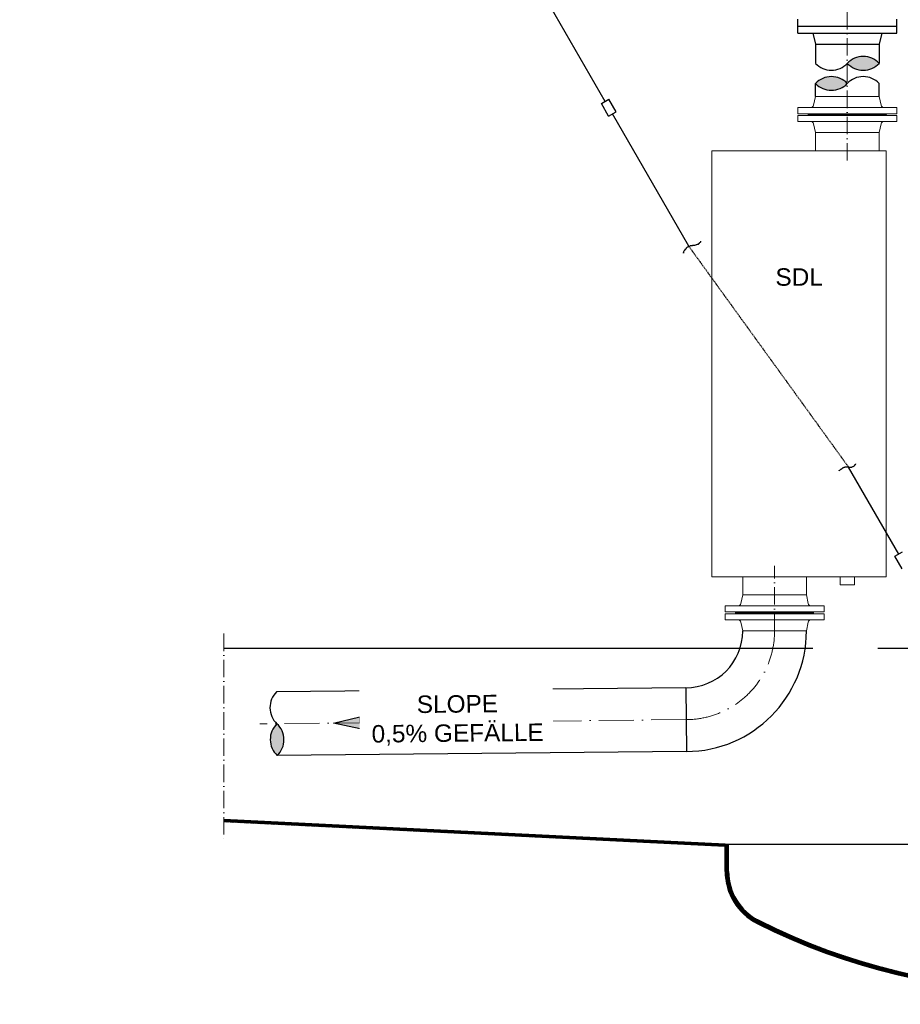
# Model space of a CAD drawing. Header units: millimetres. Extents: x -48448 to 452754, y -13941 to 17062.
# Tile 17 of 256: x -38752 to -35725, y -1053 to 2330. Entities that reach past the tile are written whole.
import ezdxf

# ---------------------------------------------------------------- set-up
doc = ezdxf.new("R2010")
doc.units = ezdxf.units.MM
doc.linetypes.add('ACAD_ISO10W100', pattern=[18, 12, -3, 0, -3])
doc.linetypes.add('HIDDEN', pattern=[0.375, 0.25, -0.125])
doc.layers.add('Bemaßung', color=7, linetype='Continuous', lineweight=13)
doc.layers.add('Beschriftung', color=7, linetype='Continuous')
doc.styles.add('LBB3.5M1000', font='isocp.shx', dxfattribs={"height": 3.5})

msp = doc.modelspace()

# ---------------------------------------------------------------- hatches: boundary and pattern name
h = msp.add_hatch(color=256)
h.dxf.hatch_style = 1
h.paths.add_polyline_path([(-35907.436, 2180.163, 0.43057008), (-35797.886, 2180.163, 0.43057008)])
at = {"linetype": 'Continuous', "ltscale": 10}
h = msp.add_hatch(color=256, dxfattribs=at)
h.dxf.hatch_style = 1
h.paths.add_polyline_path([(-35907.436, 2111.228, 0.43057008), (-36016.986, 2111.228, 0.43057008)])
h = msp.add_hatch(color=256, dxfattribs=at)
h.dxf.hatch_style = 1
h.paths.add_polyline_path([(-37867.966, -88.938, 0.43057008), (-37866.872, -198.483, 0.43057008)])
at = {"lineweight": 5}
h = msp.add_hatch(dxfattribs=at)
h.set_pattern_fill('ANSI31', color=256)
h.set_pattern_definition([(45, (-20669.0267, 504.0797), (-2.24506403, 2.24506403), [])])
h.paths.add_polyline_path([(-38050.174, -418.503), (-38050.174, -426.501), (-36327.436, -510.572), (-36327.436, -502.576)])
at = {"layer": 'Bemaßung'}
h = msp.add_hatch(color=256, dxfattribs=at)
h.dxf.hatch_style = 1
h.paths.add_polyline_path([(-37673.891, -87), (-37582.485, -65.777), (-37582.079, -106.392)])

# ---------------------------------------------------------------- linework, layer by layer
at = {"linetype": 'ACAD_ISO10W100', "lineweight": 18, "ltscale": 5}
for p, q in [((-35907.436, 1846.442), (-35907.436, 3542.77)), ((-36157.436, 230.108), (-36157.436, 453.8))]:
    msp.add_line(p, q, dxfattribs=at)
at = {"linetype": 'Continuous', "ltscale": 10}
for p, q in [((-36739.814, 2049.708), (-37025.758, 2544.977)), ((-36752.805, 2042.208), (-36726.824, 2057.208)), ((-36727.805, 1998.906), (-36752.805, 2042.208)), ((-36701.824, 2013.906), (-36726.824, 2057.208)), ((-36727.805, 1998.906), (-36701.824, 2013.906)), ((-36452.288, 1551.699), (-36714.814, 2006.406)), ((-35730.53, 493.874), (-35902.776, 792.212)), ((-35743.521, 486.374), (-35717.54, 501.374)), ((-35718.521, 443.073), (-35743.521, 486.374)), ((-36462.436, 34.658), (-37869.064, 20.603)), ((-36462.436, 34.659), (-36460.247, -184.43)), ((-36460.247, -184.43), (-37866.872, -198.483))]:
    msp.add_line(p, q, dxfattribs=at)
at = {"linetype": 'Continuous', "lineweight": -2, "ltscale": 10}
for p, q in [((-36077.436, 2283.77), (-36077.436, 2331.77)), ((-36077.436, 2307.77), (-35737.436, 2307.77)), ((-35737.436, 2283.77), (-35737.436, 2331.77)), ((-36077.436, 2283.77), (-35737.436, 2283.77)), ((-36026.026, 2283.77), (-36016.986, 2245.77)), ((-35788.847, 2283.77), (-35797.886, 2245.77)), ((-36016.986, 2245.77), (-35797.886, 2245.77)), ((-36016.986, 2245.77), (-36016.986, 2180.163)), ((-35797.886, 2245.77), (-35797.886, 2180.163)), ((-36016.986, 2066.106), (-36016.986, 2111.228)), ((-35797.886, 2066.106), (-35797.886, 2111.228))]:
    msp.add_line(p, q, dxfattribs=at)
at = {"linetype": 'HIDDEN', "ltscale": 10}
msp.add_line((-36452.288, 1551.699), (-35902.776, 792.212), dxfattribs=at)
at = {"linetype": 'ACAD_ISO10W100', "lineweight": 13, "ltscale": 5}
msp.add_line((-38050.174, 220.873), (-38050.174, -492.035), dxfattribs=at)
for p, q in [((-38050.174, 170.873), (-36026.179, 170.873)), ((-35802.14, 170.873), (-35657.586, 170.873)), ((-36327.436, -502.576), (-38050.174, -418.503)), ((-36327.436, -510.572), (-38050.174, -426.501)), ((-36327.436, -502.576), (-35689.436, -502.576)), ((-36327.436, -596.633), (-36327.436, -502.576)), ((-36315.436, -596.633), (-36315.436, -502.576))]:
    msp.add_line(p, q)
at = {"linetype": 'ACAD_ISO10W100', "lineweight": 18, "ltscale": 10}
msp.add_line((-36461.342, -74.886), (-37926.625, -89.524), dxfattribs=at)
at = {"linetype": 'Continuous', "ltscale": 10}
msp.add_lwpolyline([(-37673.891, -87), (-37582.485, -65.777), (-37582.079, -106.392), (-37673.891, -87)], close=True, dxfattribs=at)
for centre, radius, start, end in [((-35852.661, 2128.347), 75.4, 43.40947, 136.59053), ((-35962.211, 2231.978), 75.4, 223.40947, 316.59053), ((-35852.661, 2231.978), 75.4, 223.40947, 316.59053), ((-35962.211, 2059.413), 75.4, 43.40947, 136.59053), ((-35852.661, 2059.413), 75.4, 43.40947, 136.59053), ((-35962.211, 2163.043), 75.4, 223.40947, 316.59053), ((-36462.436, 230.108), 195.45, 270, 0), ((-36462.426, 230.104), 414.54, 270.301239, 0.000561), ((-37816.701, -33.648), 75.4, 133.981989, 227.16305), ((-37815.606, -143.193), 75.4, 133.981989, 227.16305), ((-37919.232, -144.228), 75.4, 313.981989, 47.16305)]:
    msp.add_arc(centre, radius, start, end, dxfattribs=at)
at = {"linetype": 'ACAD_ISO10W100', "lineweight": 18, "ltscale": 10}
msp.add_arc((-36462.429, 230.106), 304.993, 270.204337, 0.000538, dxfattribs=at)
for centre, radius, start, end in [((-36127.436, -596.633), 200, 180, 243.256316), ((-36127.436, -596.633), 188, 180, 243.256316), ((-35227.436, 1189.424), 2200, 243.256316, 296.743684), ((-35227.436, 1189.424), 2188, 243.256316, 296.743684)]:
    msp.add_arc(centre, radius, start, end)
at = {"linetype": 'Continuous', "ltscale": 10}
for points, knots in [([(-36470.894, 1529.15), (-36470.894, 1528.592), (-36470.894, 1528.033), (-36470.894, 1527.474), (-36470.894, 1526.916), (-36470.894, 1528.739), (-36470.894, 1529.15), (-36470.894, 1529.741), (-36469.167, 1530.024), (-36469.167, 1530.826), (-36469.167, 1531.385), (-36469.167, 1531.943), (-36469.167, 1532.502), (-36469.167, 1533.06), (-36469.167, 1533.619), (-36469.167, 1534.178), (-36469.167, 1535.435), (-36468.341, 1536.654), (-36467.439, 1537.529), (-36466.863, 1538.088), (-36466.287, 1538.647), (-36465.711, 1539.205), (-36465.135, 1539.764), (-36464.56, 1540.322), (-36463.984, 1540.881), (-36463.583, 1541.27), (-36464.295, 1542.125), (-36463.984, 1542.557), (-36463.271, 1543.547), (-36461.241, 1543.242), (-36460.528, 1544.233), (-36459.828, 1545.205), (-36459.576, 1546.562), (-36458.801, 1547.584), (-36458.306, 1548.237), (-36457.757, 1548.823), (-36457.073, 1549.26), (-36456.582, 1549.574), (-36455.822, 1548.968), (-36455.345, 1549.26), (-36454.681, 1549.667), (-36454.301, 1550.506), (-36453.618, 1550.936), (-36452.527, 1551.623), (-36451.364, 1552.205), (-36450.162, 1552.612), (-36449.622, 1552.795), (-36448.968, 1552.457), (-36448.435, 1552.612), (-36447.692, 1552.827), (-36447.509, 1554.288), (-36446.707, 1554.288), (-36445.555, 1554.288), (-36444.404, 1554.288), (-36443.252, 1554.288), (-36442.1, 1554.288), (-36440.948, 1554.288), (-36439.796, 1554.288), (-36438.994, 1554.288), (-36438.871, 1555.964), (-36438.069, 1555.964), (-36437.493, 1555.964), (-36436.917, 1555.964), (-36436.341, 1555.964), (-36435.765, 1555.964), (-36435.189, 1555.964), (-36434.613, 1555.964), (-36433.462, 1555.964), (-36432.31, 1555.964), (-36431.158, 1555.964), (-36429.342, 1555.964), (-36427.732, 1557.312), (-36425.975, 1557.639), (-36425.418, 1557.743), (-36424.805, 1557.535), (-36424.247, 1557.639), (-36423.009, 1557.87), (-36421.978, 1558.972), (-36420.792, 1559.315), (-36420.259, 1559.47), (-36419.478, 1558.914), (-36419.064, 1559.315), (-36418.489, 1559.874), (-36417.913, 1560.432), (-36417.337, 1560.991), (-36416.761, 1561.55), (-36416.185, 1562.108), (-36415.609, 1562.667), (-36414.457, 1563.784), (-36413.306, 1564.901), (-36412.154, 1566.019), (-36411.578, 1566.577), (-36410.714, 1567.014), (-36410.426, 1567.694), (-36410.226, 1568.168), (-36410.426, 1568.812), (-36410.426, 1569.37)], [0, 0, 0, 0, 0.01990751, 0.01990751, 0.01990751, 0.03981501, 0.03981501, 0.03981501, 0.06840691, 0.06840691, 0.06840691, 0.0883156, 0.0883156, 0.0883156, 0.1082231, 0.1082231, 0.1082231, 0.15301781, 0.15301781, 0.15301781, 0.18160971, 0.18160971, 0.18160971, 0.21020328, 0.21020328, 0.21020328, 0.23011079, 0.23011079, 0.23011079, 0.27573049, 0.27573049, 0.27573049, 0.3205252, 0.3205252, 0.3205252, 0.34911792, 0.34911792, 0.34911792, 0.36964197, 0.36964197, 0.36964197, 0.39823472, 0.39823472, 0.39823472, 0.44385442, 0.44385442, 0.44385442, 0.46437728, 0.46437728, 0.46437728, 0.49297085, 0.49297085, 0.49297085, 0.53401776, 0.53401776, 0.53401776, 0.57506466, 0.57506466, 0.57506466, 0.60365741, 0.60365741, 0.60365741, 0.62418145, 0.62418145, 0.62418145, 0.64470431, 0.64470431, 0.64470431, 0.68575122, 0.68575122, 0.68575122, 0.7504605, 0.7504605, 0.7504605, 0.77098454, 0.77098454, 0.77098454, 0.81660476, 0.81660476, 0.81660476, 0.83712881, 0.83712881, 0.83712881, 0.8657207, 0.8657207, 0.8657207, 0.89431345, 0.89431345, 0.89431345, 0.95149892, 0.95149892, 0.95149892, 0.98009249, 0.98009249, 0.98009249, 1, 1, 1, 1]), ([(-35935.048, 779.866), (-35935.281, 779.866), (-35935.514, 779.866), (-35935.747, 779.866), (-35936.722, 779.866), (-35934.349, 781.223), (-35933.649, 781.902), (-35932.717, 782.806), (-35931.784, 783.711), (-35930.852, 784.615), (-35930.254, 785.195), (-35929.377, 785.469), (-35928.753, 785.972), (-35928.584, 786.108), (-35928.955, 786.54), (-35928.753, 786.65), (-35928.545, 786.764), (-35928.266, 786.562), (-35928.054, 786.65), (-35927.583, 786.847), (-35927.097, 787.039), (-35926.655, 787.329), (-35925.673, 787.972), (-35924.686, 788.561), (-35923.858, 789.364), (-35923.625, 789.59), (-35923.392, 789.816), (-35923.158, 790.042), (-35922.925, 790.269), (-35922.692, 790.495), (-35922.459, 790.721), (-35922.087, 791.082), (-35921.547, 791.235), (-35921.06, 791.399), (-35920.622, 791.547), (-35920.088, 791.228), (-35919.661, 791.399), (-35919.364, 791.519), (-35919.271, 791.978), (-35918.962, 792.078), (-35918.263, 792.304), (-35917.563, 792.53), (-35916.864, 792.756), (-35916.164, 792.982), (-35915.465, 793.208), (-35914.766, 793.434), (-35914.457, 793.534), (-35914.391, 794.113), (-35914.066, 794.113), (-35913.6, 794.113), (-35913.134, 794.113), (-35912.668, 794.113), (-35912.434, 794.113), (-35912.201, 794.113), (-35911.968, 794.113), (-35911.735, 794.113), (-35911.502, 794.113), (-35911.269, 794.113), (-35911.036, 794.113), (-35910.803, 794.113), (-35910.569, 794.113), (-35910.336, 794.113), (-35910.103, 794.113), (-35909.87, 794.113), (-35909.352, 794.113), (-35908.989, 793.434), (-35908.471, 793.434), (-35907.772, 793.434), (-35907.072, 793.434), (-35906.373, 793.434), (-35905.674, 793.434), (-35904.974, 793.434), (-35904.275, 793.434), (-35903.757, 793.434), (-35903.394, 792.756), (-35902.876, 792.756), (-35901.711, 792.756), (-35900.545, 792.756), (-35899.379, 792.756), (-35898.68, 792.756), (-35897.98, 792.756), (-35897.281, 792.756), (-35896.815, 792.756), (-35896.349, 792.756), (-35895.882, 792.756), (-35895.183, 792.756), (-35894.483, 792.756), (-35893.784, 792.756), (-35893.318, 792.756), (-35892.852, 792.756), (-35892.385, 792.756), (-35891.65, 792.756), (-35890.95, 793.09), (-35890.287, 793.434), (-35889.072, 794.066), (-35887.971, 794.83), (-35886.79, 795.47), (-35885.883, 795.961), (-35884.889, 796.282), (-35883.993, 796.827), (-35883.431, 797.168), (-35883.006, 797.675), (-35882.594, 798.183), (-35882.071, 798.827), (-35881.707, 799.582), (-35881.195, 800.219), (-35880.993, 800.47), (-35880.707, 800.657), (-35880.496, 800.897), (-35880.164, 801.273), (-35880.162, 801.899), (-35879.796, 802.254), (-35879.424, 802.615), (-35878.828, 802.625), (-35878.398, 802.932), (-35878.128, 803.124), (-35877.698, 803.286), (-35877.698, 803.611), (-35877.698, 803.837), (-35877.698, 804.063), (-35877.698, 804.289)], [0, 0, 0, 0, 0.01011408, 0.01011408, 0.01011408, 0.05238519, 0.05238519, 0.05238519, 0.10874563, 0.10874563, 0.10874563, 0.1448791, 0.1448791, 0.1448791, 0.1546895, 0.1546895, 0.1546895, 0.16480358, 0.16480358, 0.16480358, 0.18728518, 0.18728518, 0.18728518, 0.23731394, 0.23731394, 0.23731394, 0.25140431, 0.25140431, 0.25140431, 0.26549468, 0.26549468, 0.26549468, 0.28797628, 0.28797628, 0.28797628, 0.308203, 0.308203, 0.308203, 0.32229337, 0.32229337, 0.32229337, 0.35418217, 0.35418217, 0.35418217, 0.38607097, 0.38607097, 0.38607097, 0.4001603, 0.4001603, 0.4001603, 0.42038846, 0.42038846, 0.42038846, 0.43050254, 0.43050254, 0.43050254, 0.44061662, 0.44061662, 0.44061662, 0.4507307, 0.4507307, 0.4507307, 0.46084478, 0.46084478, 0.46084478, 0.48332508, 0.48332508, 0.48332508, 0.51366732, 0.51366732, 0.51366732, 0.54400957, 0.54400957, 0.54400957, 0.56648987, 0.56648987, 0.56648987, 0.61706027, 0.61706027, 0.61706027, 0.64740106, 0.64740106, 0.64740106, 0.66762922, 0.66762922, 0.66762922, 0.69797147, 0.69797147, 0.69797147, 0.71819818, 0.71819818, 0.71819818, 0.75008698, 0.75008698, 0.75008698, 0.80859693, 0.80859693, 0.80859693, 0.85356077, 0.85356077, 0.85356077, 0.88174151, 0.88174151, 0.88174151, 0.91745306, 0.91745306, 0.91745306, 0.93154343, 0.93154343, 0.93154343, 0.95361763, 0.95361763, 0.95361763, 0.97609923, 0.97609923, 0.97609923, 0.9901896, 0.9901896, 0.9901896, 1, 1, 1, 1])]:
    msp.add_open_spline(points, degree=3, knots=knots, dxfattribs=at)
at = {"layer": 'Bemaßung'}
for p, q in [((-36016.986, 2066.106), (-36023.273, 2036.058)), ((-36016.986, 2066.106), (-35797.886, 2066.106)), ((-35797.886, 2066.106), (-35791.6, 2036.058)), ((-36077.436, 2007.106), (-36077.436, 2028.106)), ((-36077.436, 2028.106), (-35737.436, 2028.106)), ((-36077.436, 2007.106), (-35736.662, 2007.106)), ((-36077.436, 2001.106), (-35736.662, 2001.106)), ((-36077.436, 2001.106), (-36077.436, 1980.106)), ((-36041.436, 2004.106), (-35773.436, 2004.106)), ((-36041.436, 2004.106), (-36041.436, 2004.106)), ((-36041.436, 2004.106), (-36041.436, 2004.106)), ((-35773.436, 2004.106), (-35773.436, 2004.106)), ((-35773.436, 2004.106), (-35773.436, 2004.106)), ((-35737.436, 2007.106), (-35737.436, 2028.106)), ((-35737.436, 2001.106), (-35737.436, 1980.106)), ((-36077.436, 1980.106), (-35737.436, 1980.106)), ((-36016.986, 1942.106), (-36023.273, 1972.153)), ((-35797.886, 1942.106), (-35791.6, 1972.153)), ((-36016.986, 1942.106), (-35797.886, 1942.106)), ((-36016.986, 1942.106), (-36016.986, 1880.106)), ((-35797.886, 1942.106), (-35797.886, 1880.106)), ((-36373.436, 416.106), (-35773.436, 416.106)), ((-36266.986, 354.106), (-36266.986, 416.106)), ((-36047.886, 354.106), (-36047.886, 416.106)), ((-36266.986, 354.106), (-36273.273, 324.058)), ((-36266.986, 354.106), (-36047.886, 354.106)), ((-36047.886, 354.106), (-36041.6, 324.058)), ((-36327.436, 295.106), (-36327.436, 316.106)), ((-36327.436, 316.106), (-35987.436, 316.106)), ((-35987.436, 295.106), (-35987.436, 316.106)), ((-36327.436, 295.106), (-35986.662, 295.106)), ((-36327.436, 289.106), (-35986.662, 289.106)), ((-36327.436, 289.106), (-36327.436, 268.106)), ((-36291.436, 292.106), (-36023.436, 292.106)), ((-36291.436, 292.106), (-36291.436, 292.106)), ((-36291.436, 292.106), (-36291.436, 292.106)), ((-36023.436, 292.106), (-36023.436, 292.106)), ((-36023.436, 292.106), (-36023.436, 292.106)), ((-35987.436, 289.106), (-35987.436, 268.106)), ((-36327.436, 268.106), (-35987.436, 268.106)), ((-36266.986, 230.106), (-36273.273, 260.153)), ((-36047.886, 230.106), (-36041.6, 260.153)), ((-36266.986, 230.106), (-36047.886, 230.106))]:
    msp.add_line(p, q, dxfattribs=at)
for points in [[(-36373.436, 1880.106), (-35773.436, 1880.106), (-35773.436, 416.106), (-36373.436, 416.106)], [(-35932.414, 416.106), (-35882.459, 416.106), (-35882.459, 387.846), (-35932.414, 387.846)]]:
    msp.add_lwpolyline(points, close=True, dxfattribs=at)
for centre, radius, start, end in [((-36033.061, 2038.106), 10, 270, 348.183551), ((-35781.812, 2038.106), 10, 191.816449, 270), ((-36044.436, 2004.106), 3, 0, 90), ((-36044.436, 2004.106), 3, 270, 0), ((-35770.436, 2004.106), 3, 90, 180), ((-35770.436, 2004.106), 3, 180, 270), ((-36033.061, 1970.106), 10, 11.816449, 90), ((-35781.812, 1970.106), 10, 90, 168.183551), ((-36283.061, 326.106), 10, 270, 348.183551), ((-36031.812, 326.106), 10, 191.816449, 270), ((-36294.436, 292.106), 3, 0, 90), ((-36294.436, 292.106), 3, 270, 0), ((-36020.436, 292.106), 3, 90, 180), ((-36020.436, 292.106), 3, 180, 270), ((-36283.061, 258.106), 10, 11.816449, 90), ((-36031.812, 258.106), 10, 90, 168.183551)]:
    msp.add_arc(centre, radius, start, end, dxfattribs=at)

# ---------------------------------------------------------------- texts
at = {"layer": 'Beschriftung', "insert": (-42166.512, -963.054), "char_height": 120, "width": 195.94711, "attachment_point": 1, "style": 'LBB3.5M1000', "bg_fill": 2}
msp.add_mtext('\\pi47.714;{\\fArial|b1|i0|c0|p34;B}', dxfattribs=at)

# ---------------------------------------------------------------- next in the draw order: hatches: boundary and pattern name
at = {"lineweight": 5}
h = msp.add_hatch(dxfattribs=at)
h.set_pattern_fill('ANSI31', color=256, angle=90)
h.set_pattern_definition([(135, (-20669.0267, 0), (-2.245064, -2.245064), [])])
h.paths.add_polyline_path([(-36315.436, -596.633), (-36315.436, -502.576), (-36327.436, -502.576), (-36327.436, -536.751), (-36327.436, -596.633, 0.27545632), (-36222.554, -772.566), (-36203.468, -768.816, -0.00109503), (-36212.036, -764.522, -0.2832369)])
h.paths.add_polyline_path([(-36203.468, -768.816), (-36222.554, -772.566, 0.00721748), (-36217.436, -775.239, 0.23771432), (-34237.436, -775.239, 0.2832369), (-34127.436, -596.633), (-34127.436, -502.576), (-34139.436, -502.576), (-34139.436, -596.633, -0.2832369), (-34242.836, -764.522, -0.23655772)])

# ---------------------------------------------------------------- next in the draw order: texts
at = {"layer": 'Beschriftung', "attachment_point": 1, "style": 'LBB3.5M1000', "bg_fill": 2}
for s, insert, char_height, width in [('{\\fArial|b0|i0|c0|p34;\\C256;SDL}', (-36154.542, 1476.064), 60, 172.60266), ('\\pi45.709;{\\fArial|b1|i0|c0|p34;C}', (-42748.281, -963.054), 120, 195.94711)]:
    msp.add_mtext(s, dxfattribs=dict(at, insert=insert, char_height=char_height, width=width))
at = {"layer": 'Beschriftung', "insert": (-37554.258, 6.091), "char_height": 60, "width": 604.46642, "attachment_point": 1, "rotation": 0.572544, "style": 'LBB3.5M1000', "bg_fill": 2}
msp.add_mtext('\\pi166.6;{\\fArial|b0|i0|c0|p34;SLOPE\\P\\pi10.378;0,5% GEFÄLLE}', dxfattribs=at)

doc.saveas('drawing.dxf')
